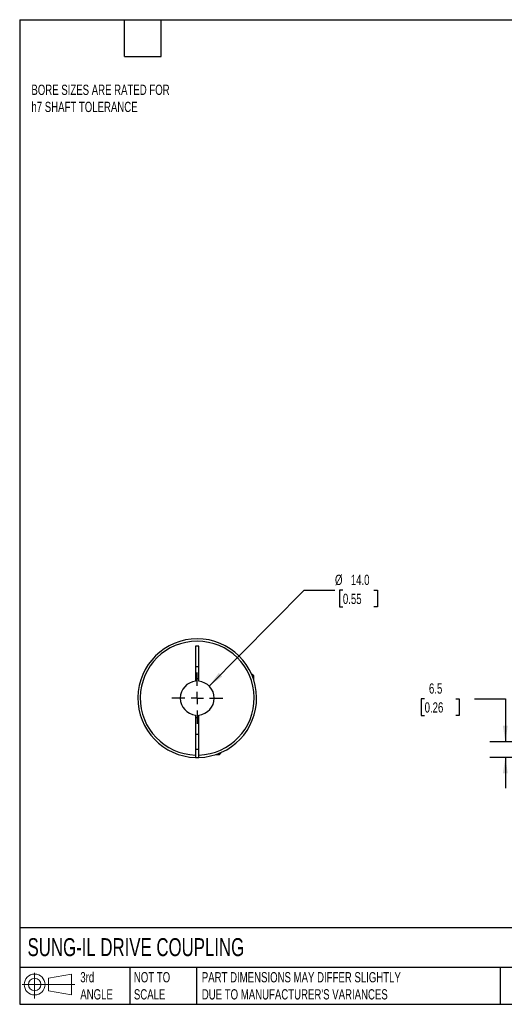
# Model space of a CAD drawing. Header units: millimetres. Extents: x 13 to 546, y 13 to 419.
# Tile 1 of 3: x 13 to 213, y 13 to 419. Entities that reach past the tile are written whole.
import ezdxf

# ---------------------------------------------------------------- set-up
doc = ezdxf.new("R2010")
doc.units = ezdxf.units.MM
doc.header["$LTSCALE"] = 2
doc.linetypes.add('SLD-Center', pattern=[19.05, 15.24, -1.27, 1.27, -1.27])
doc.linetypes.add('SLD-Solid', pattern=[0])
doc.layers.add('CENTER', color=40, linetype='SLD-Center')
doc.layers.add('SLD-DEFPOINTS', color=7, linetype='Continuous')
doc.layers.add('DIMENSIONS', color=140, linetype='SLD-Solid', lineweight=25)
doc.layers.add('TEXT', color=140, linetype='SLD-Solid', lineweight=25)
doc.styles.add('SLDTEXTSTYLE0', font='TXT', dxfattribs={"width": 0.7})
doc.dimstyles.new('SLDDIMSTYLE0', dxfattribs={"dimtxt": 4.316016, "dimasz": 6.604, "dimexe": 0, "dimexo": 0.0625, "dimgap": 1.079004, "dimtad": 0, "dimtih": 1, "dimtoh": 1, "dimdec": 1, "dimrnd": 1e-09, "dimzin": 12, "dimdsep": 46, "dimtxsty": 'SLDTEXTSTYLE0', "dimsah": 1, "dimcen": 0.09, "dimadec": 0, "dimazin": 3, "dimtfac": 1, "dimtdec": 1, "dimtmove": 0, "dimatfit": 0, "dimfxl": 0, "dimfrac": 2, "dimtolj": 1, "dimtzin": 12, "dimarcsym": 0})
doc.dimstyles.new('SLDDIMSTYLE3', dxfattribs={"dimtxt": 4.316016, "dimasz": 6.604, "dimexe": 0, "dimexo": 0.0625, "dimgap": 1.079004, "dimtad": 0, "dimtih": 1, "dimtoh": 1, "dimdec": 1, "dimrnd": 1e-09, "dimzin": 4, "dimdsep": 46, "dimtxsty": 'SLDTEXTSTYLE0', "dimsah": 1, "dimcen": 0, "dimadec": 0, "dimazin": 1, "dimtfac": 1, "dimtdec": 1, "dimtofl": 0, "dimtmove": 0, "dimatfit": 3, "dimfxl": 0, "dimfrac": 2, "dimtolj": 1, "dimtzin": 12, "dimarcsym": 0})

# ---------------------------------------------------------------- blocks, each defined once
blk = doc.blocks.new('Block11')
at = {"color": 7, "linetype": 'SLD-Solid', "lineweight": 18}
for p, q in [((5.18, 10.62), (5.18, 0)), ((10.96, 8.33), (20.35, 10.06)), ((10.96, 3.19), (10.96, 8.33)), ((20.35, 10.06), (20.35, 1.46)), ((0, 5.76), (21.75, 5.76)), ((10.96, 3.19), (20.35, 1.46))]:
    blk.add_line(p, q, dxfattribs=at)
for radius in [4.3, 2.57]:
    blk.add_circle((5.18, 5.76), radius, dxfattribs=at)
blk = doc.blocks.new('Block12')
at = {"layer": 'SLD-DEFPOINTS'}
blk.add_blockref('Block11', (0, 0), dxfattribs=at)
blk = doc.blocks.new('_D_1')
at = {"layer": 'DIMENSIONS'}
for p, q in [((179.76, 138.76), (178.31, 138.76)), ((178.31, 138.76), (178.31, 131.9)), ((192.58, 138.76), (194.03, 138.76)), ((194.03, 138.76), (194.03, 131.9)), ((200.36, 138.76), (213.06, 138.76)), ((213.06, 138.76), (213.06, 121.07)), ((178.31, 131.9), (179.76, 131.9)), ((194.03, 131.9), (192.58, 131.9)), ((234.36, 121.07), (206.71, 121.07)), ((235.9, 114.58), (206.71, 114.58)), ((213.06, 114.58), (213.06, 101.88))]:
    blk.add_line(p, q, dxfattribs=at)
for points in [[(213.06, 121.07), (214.08, 127.68), (212.05, 127.68)], [(213.06, 114.58), (212.05, 107.98), (214.08, 107.98)]]:
    blk.add_solid(points, dxfattribs=at)
at = {"layer": 'DIMENSIONS', "char_height": 4.233, "attachment_point": 1, "style": 'SLDTEXTSTYLE0'}
for s, insert in [('6.5', (181.55, 145.18)), ('0.26', (179.76, 137.36))]:
    blk.add_mtext(s, dxfattribs=dict(at, insert=insert))
blk = doc.blocks.new('_D_8')
at = {"layer": 'DIMENSIONS'}
for p, q in [((90.87, 144.04), (130.08, 183.57)), ((130.08, 183.57), (142.78, 183.57)), ((146.04, 183.57), (144.59, 183.57)), ((144.59, 183.57), (144.59, 176.71)), ((158.87, 183.57), (160.32, 183.57)), ((160.32, 183.57), (160.32, 176.71)), ((144.59, 176.71), (146.04, 176.71)), ((160.32, 176.71), (158.87, 176.71))]:
    blk.add_line(p, q, dxfattribs=at)
blk.add_solid([(90.87, 144.04), (96.24, 148.02), (94.8, 149.45)], dxfattribs=at)
at = {"layer": 'DIMENSIONS', "char_height": 4.233, "attachment_point": 1, "style": 'SLDTEXTSTYLE0'}
for s, insert in [('%%c', (142.78, 190)), ('14.0', (149.3, 190)), ('0.55', (146.04, 182.17))]:
    blk.add_mtext(s, dxfattribs=dict(at, insert=insert))
blk = doc.blocks.new('SW_CENTERMARKSYMBOL_3')
at = {"layer": 'CENTER', "color": 0}
for p, q in [((0, 5.08), (0, 10.54)), ((-5.08, 0), (-10.54, 0)), ((0, 0), (-2.54, 0)), ((0, 0), (0, 2.54)), ((0, 0), (0, -2.54)), ((0, 0), (2.54, 0)), ((5.08, 0), (10.54, 0)), ((0, -5.08), (0, -10.54))]:
    blk.add_line(p, q, dxfattribs=at)

msp = doc.modelspace()

# ---------------------------------------------------------------- linework, layer by layer
for p, q in [((86.59, 160.57), (85.29, 160.57)), ((85.29, 160.57), (85.29, 146.04)), ((86.59, 146.04), (86.59, 160.57)), ((85.29, 152.07), (86.59, 152.07)), ((108.64, 148.87), (108.4, 148.87)), ((109.24, 148.27), (108.64, 148.87)), ((109.24, 148.27), (108.65, 148.27)), ((109.24, 146.65), (109.24, 148.27)), ((85.29, 132.1), (85.29, 115.58)), ((86.59, 115.58), (86.59, 132.1)), ((86.59, 124.07), (85.29, 124.07)), ((85.29, 118.07), (86.59, 118.07)), ((93.52, 115.77), (95.14, 115.77)), ((95.14, 115.77), (95.74, 116.37)), ((95.14, 115.77), (95.14, 116.37)), ((95.74, 116.37), (95.74, 116.62))]:
    msp.add_line(p, q)
for radius, start, end in [(24.5, 271.5203, 268.4797), (23.5, 271.585, 268.415), (8, 85.3396, 94.6604), (7, 95.328, 264.672), (7, 275.328, 84.672), (8, 265.3396, 274.6604), (24.5, 268.4797, 271.5203)]:
    msp.add_arc((85.94, 139.07), radius, start, end)
for points in [[(85.29, 115.58), (85.29, 115.45), (85.29, 115.32), (85.29, 115.08), (85.29, 114.97), (85.29, 114.69), (85.29, 114.58), (85.29, 114.58)], [(86.59, 114.58), (86.59, 114.58), (86.59, 114.61), (86.59, 114.71), (86.59, 114.78), (86.59, 115.06), (86.59, 115.32), (86.59, 115.58)]]:
    msp.add_open_spline(points, degree=3, knots=[0, 0, 0, 0, 0.25, 0.25, 0.5, 0.5, 1, 1, 1, 1])
at = {"layer": 'TEXT'}
for p, q in [((12.7, 419.1), (546.1, 419.1)), ((12.7, 419.1), (12.7, 12.7)), ((55.88, 403.86), (55.88, 419.1)), ((71.12, 403.86), (71.12, 419.1)), ((55.88, 403.86), (71.12, 403.86)), ((546.1, 44.25), (12.7, 44.25)), ((546.1, 27.94), (12.7, 27.94)), ((58.09, 27.94), (58.09, 12.7)), ((85.67, 27.94), (85.67, 12.7)), ((210.97, 27.94), (210.97, 12.7)), ((12.7, 12.7), (546.1, 12.7))]:
    msp.add_line(p, q, dxfattribs=at)

# ---------------------------------------------------------------- block references
at = {"layer": 'CENTER'}
msp.add_blockref('SW_CENTERMARKSYMBOL_3', (85.94, 139.07), dxfattribs=at)
at = {"layer": 'SLD-DEFPOINTS'}
msp.add_blockref('Block12', (13.68, 15.11), dxfattribs=at)

# ---------------------------------------------------------------- texts
at = {"layer": 'TEXT', "attachment_point": 1, "style": 'SLDTEXTSTYLE0'}
for s, insert, char_height in [('BORE SIZES ARE RATED FOR^Jh7 SHAFT TOLERANCE', (17.53, 392.28), 4.2333), ('SUNG-IL DRIVE COUPLING', (15.93, 40), 7.4083), ('3rd^JANGLE', (37.7, 25.99), 4.233), ('NOT TO^JSCALE', (59.81, 25.99), 4.2333), ("PART DIMENSIONS MAY DIFFER SLIGHTLY ^JDUE TO MANUFACTURER'S VARIANCES", (87.83, 25.99), 4.2333)]:
    msp.add_mtext(s, dxfattribs=dict(at, insert=insert, char_height=char_height))

# ---------------------------------------------------------------- dimensions: what is measured, and where the dimension line sits
at = {"layer": 'DIMENSIONS'}
dim = msp.add_diameter_dim_2p(p1=(81.01, 134.1), p2=(90.87, 144.04), dimstyle='SLDDIMSTYLE3', dxfattribs=at)
dim.commit()
dim.dimension.update_dxf_attribs({"geometry": '_D_8', "text_midpoint": (152.45, 183.57), "dimtype": 163})
dim = msp.add_linear_dim(base=(213.06, 121.07), p1=(238.44, 114.58), p2=(236.9, 121.07), angle=90, dimstyle='SLDDIMSTYLE0', dxfattribs=at)
dim.commit()
dim.dimension.update_dxf_attribs({"geometry": '_D_1', "text_midpoint": (213.06, 138.76), "dimtype": 160})

doc.saveas('drawing.dxf')
